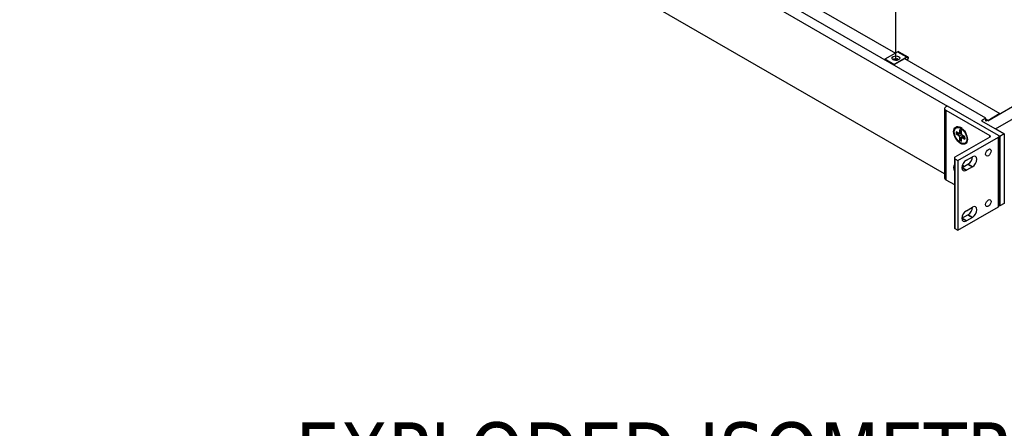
# Model space of a CAD drawing. Header units: millimetres. Extents: x 56 to 1798, y 64 to 1375.
# Tile 68 of 81: x 1181 to 1518, y 825 to 964. Entities that reach past the tile are written whole.
import ezdxf

# ---------------------------------------------------------------- set-up
doc = ezdxf.new("R2010")
doc.units = ezdxf.units.MM
doc.header["$LTSCALE"] = 6.666667
for name, color, linetype, lineweight in [('Symbol (ANSI)', 7, 'Continuous', 25), ('Tweak Trail (ANSI)', 7, 'Continuous', 25), ('Visible (ANSI)', 7, 'Continuous', 25), ('Visible Narrow (ANSI)', 7, 'Continuous', 35)]:
    doc.layers.add(name, color=color, linetype=linetype, lineweight=lineweight)
doc.styles.add('Note Text (ANSI) - 3DA', font='tahoma.ttf')

msp = doc.modelspace()

# ---------------------------------------------------------------- linework, layer by layer
at = {"layer": 'Tweak Trail (ANSI)'}
msp.add_line((1480.9355, 950.4776), (1480.9355, 989.3825), dxfattribs=at)
at = {"layer": 'Visible (ANSI)'}
for p, q in [((1181.2664, 1118.0331), (1498.5565, 934.8456)), ((1511.7351, 930.6934), (1192.038, 1115.2706)), ((1497.6149, 911.6085), (1181.2664, 1094.2524)), ((1515.0232, 927.0668), (1710.7975, 1040.0972)), ((1400.116, 999.4642), (1480.7497, 952.9103)), ((1512.3338, 929.8416), (1558.6941, 956.6077)), ((1481.6053, 953.4043), (1477.1977, 950.8595)), ((1481.9886, 953.4423), (1485.0528, 951.6732)), ((1477.1977, 950.8595), (1477.1977, 950.7235)), ((1480.2618, 949.0905), (1477.1977, 950.8595)), ((1480.2618, 948.9544), (1477.1977, 950.7235)), ((1480.2618, 949.0905), (1484.6694, 951.6352)), ((1484.6694, 951.4991), (1480.2618, 948.9544)), ((1481.4046, 950.5272), (1481.6486, 950.6378)), ((1483.9317, 951.0732), (1516.5246, 932.2557)), ((1480.2618, 948.9544), (1480.2618, 949.0905)), ((1497.6149, 933.9831), (1497.6149, 910.1958)), ((1498.5594, 934.8472), (1498.0055, 934.5274)), ((1498.0055, 933.4388), (1513.0551, 924.7499)), ((1516.0485, 924.7499), (1498.5594, 934.8472)), ((1511.7351, 930.6934), (1510.2384, 929.8293)), ((1510.2384, 929.8293), (1518.0166, 925.3386)), ((1511.7351, 929.6978), (1511.7351, 930.6934)), ((1511.7351, 930.3891), (1512.3338, 930.0435)), ((1512.3338, 930.0435), (1511.7351, 929.6978)), ((1516.5246, 932.2557), (1512.3338, 929.8361)), ((1512.3338, 929.8361), (1512.3338, 930.0435)), ((1501.5255, 927.4235), (1501.6977, 927.523)), ((1502.7422, 926.6998), (1502.7422, 926.008)), ((1503.3568, 926.2944), (1502.7422, 926.008)), ((1503.2548, 927.3767), (1502.9563, 927.5062)), ((1503.3568, 925.6531), (1503.3568, 926.345)), ((1518.0166, 925.3386), (1515.0232, 927.0668)), ((1513.0551, 924.2055), (1501.1262, 917.3184)), ((1502.143, 925.6621), (1501.5439, 926.008)), ((1501.5439, 925.2983), (1502.143, 924.9524)), ((1502.5667, 925.6201), (1502.143, 925.6621)), ((1502.9659, 925.4929), (1502.143, 924.9524)), ((1502.143, 924.9524), (1502.5667, 924.5052)), ((1502.1515, 916.1821), (1516.0485, 924.2055)), ((1502.7422, 926.008), (1502.5667, 925.6201)), ((1503.3568, 925.9618), (1502.5667, 925.6201)), ((1503.5323, 925.0626), (1502.5667, 924.5052)), ((1502.5667, 924.5052), (1502.7422, 923.9147)), ((1503.6217, 924.357), (1502.7422, 923.9147)), ((1502.7422, 923.9147), (1502.7422, 923.2228)), ((1503.5323, 925.0626), (1503.3568, 925.6531)), ((1503.3568, 923.5598), (1503.5323, 923.9477)), ((1503.3568, 922.868), (1503.3568, 923.5598)), ((1503.9559, 924.6154), (1503.5323, 925.0626)), ((1504.2232, 924.4611), (1503.5323, 923.9477)), ((1503.5323, 923.9477), (1503.9559, 923.9057)), ((1504.5551, 924.2695), (1503.9559, 924.6154)), ((1504.5113, 924.2948), (1503.9559, 923.9057)), ((1503.9559, 923.9057), (1504.5551, 923.5598)), ((1505.3976, 923.6653), (1505.3605, 923.3421)), ((1516.0972, 924.7185), (1516.5199, 924.4744)), ((1516.2437, 924.4777), (1516.2437, 900.6904)), ((1518.0166, 925.3386), (1516.5199, 924.4744)), ((1516.5199, 924.4744), (1516.5199, 900.6937)), ((1518.0166, 925.3386), (1518.0166, 901.5578)), ((1504.5735, 922.1443), (1504.7457, 922.2437)), ((1500.9309, 917.0462), (1500.9309, 893.259)), ((1501.1262, 916.7741), (1502.1515, 916.1821)), ((1502.1515, 916.1821), (1502.1515, 892.3948)), ((1505.0341, 916.3223), (1507.0941, 917.5116)), ((1503.5374, 913.7299), (1505.5974, 914.9193)), ((1507.0941, 914.0551), (1505.0341, 912.8658)), ((1498.0055, 909.6515), (1500.9309, 907.9625)), ((1502.1515, 892.3948), (1516.0485, 900.4183)), ((1505.0341, 899.0398), (1507.0941, 900.2291)), ((1516.5199, 900.6937), (1516.2437, 900.8531)), ((1518.0166, 901.5578), (1516.5199, 900.6937)), ((1503.5374, 896.4474), (1505.5974, 897.6367)), ((1507.0941, 896.7726), (1505.0341, 895.5833)), ((1501.1262, 892.9868), (1502.1515, 892.3948))]:
    msp.add_line(p, q, dxfattribs=at)
for centre, major_axis, ratio, start_param, end_param in [((1481.6053, 952.7783), (0.3833, 0.664), 0.57735027, 0, 0.78539816), ((1480.9335, 951.1113), (1.3333, 0), 0.57735027, 0.08850384, 3.05308881), ((1480.8477, 950.1396), (0.6829, -0.0603), 0.5123509, 1.43315064, 1.86699281), ((1481.7798, 950.5621), (0.1848, -0.0163), 0.5123509, 1.56825029, 2.40428911), ((1484.6694, 951.0092), (0.3833, 0.664), 0.57735027, 4.29114919, 7.06858347), ((1484.6694, 951.0092), (0.3, 0.5196), 0.57735027, 4.16263985, 7.06858347), ((1498.9483, 933.9831), (-1.3333, 0), 0.57735027, 5.49778714, 7.06858347), ((1503.2217, 924.8833), (-1.524, 2.6396), 0.57735027, 5.33749362, 6.28318531), ((1503.0495, 924.7839), (-1.0866, 1.882), 0.57735027, 5.29642922, 5.69914506), ((1503.0495, 924.7839), (1.0866, -1.882), 0.57735027, 3.7256329, 4.12834874), ((1503.1985, 924.87), (-1.0583, 1.8331), 0.57735027, 0.67945032, 0.98331179), ((1503.0495, 924.7839), (1.0866, -1.882), 0.57735027, 5.29642922, 5.69914506), ((1503.1985, 924.87), (-1.0583, 1.8331), 0.57735027, 2.15828086, 2.46214233), ((1503.0495, 924.7839), (-1.0866, 1.882), 0.57735027, 3.7256329, 4.12834874), ((1503.2217, 924.8833), (1.524, -2.6396), 0.57735027, 0, 0.94569169), ((1512.5836, 924.4777), (0.6667, 0), 0.57735027, 5.49778714, 7.06858347), ((1515.5771, 924.4777), (0.6667, 0), 0.57735027, 5.49778714, 7.06858347), ((1501.5976, 917.0462), (-0.6667, 0), 0.57735027, 5.49778714, 7.06858347), ((1505.0341, 914.594), (-1.0583, -1.8331), 0.57735027, 3.92699082, 7.06858347), ((1505.5974, 916.6475), (1.0583, 1.8331), 0.57735027, 3.92699082, 5.49778714), ((1507.0941, 915.7834), (1.0583, 1.8331), 0.57735027, 3.92699082, 7.06858347), ((1503.0495, 912.482), (-1.6667, 2.8868), 0.57735027, 0.33172359, 1.23907274), ((1504.5462, 913.3461), (-0.6603, 1.1437), 0.57735027, 6.23176328, 7.16781474), ((1503.0495, 912.482), (1.6667, -2.8868), 0.57735027, 1.82453318, 2.06259956), ((1498.9483, 910.1958), (-1.3333, 0), 0.57735027, 0, 0.78539816), ((1505.5974, 899.365), (1.0583, 1.8331), 0.57735027, 3.92699082, 5.49778714), ((1507.0941, 898.5009), (1.0583, 1.8331), 0.57735027, 3.92699082, 7.06858347), ((1515.5771, 900.6904), (0.6667, 0), 0.57735027, 5.49778714, 6.28318531), ((1505.0341, 897.3115), (-1.0583, -1.8331), 0.57735027, 3.92699082, 7.06858347), ((1501.5976, 893.259), (-0.6667, 0), 0.57735027, 0, 0.78539816)]:
    msp.add_ellipse(centre, major_axis=major_axis, ratio=ratio, start_param=start_param, end_param=end_param, dxfattribs=at)
for centre, major_axis in [((1480.9335, 951.2474), (1.3333, 0)), ((1503.0495, 924.7839), (1.6667, -2.8868)), ((1503.0495, 924.7839), (1.524, -2.6396)), ((1512.5686, 918.944), (-0.6646, -1.1512)), ((1512.5686, 901.6615), (-0.6646, -1.1512))]:
    msp.add_ellipse(centre, major_axis=major_axis, ratio=0.57735027, dxfattribs=at)
for points, weights in [([(1501.7311, 925.3774), (1501.6387, 925.3383), (1501.5439, 925.2983)], [1.00553680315, 1.00516746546, 1.00463627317]), ([(1502.9659, 925.4929), (1502.4978, 925.4498), (1501.7311, 925.3774)], [2.05610823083, 1.7051701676, 1.33146102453]), ([(1502.9043, 923.3454), (1502.8242, 923.2849), (1502.7422, 923.2228)], [1.00553680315, 1.00516746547, 1.00463627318]), ([(1502.9043, 923.3454), (1503.3504, 923.9732), (1503.6217, 924.357)], [1.33146102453, 1.7051701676, 2.05610823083]), ([(1503.4328, 925.3973), (1503.2384, 925.4448), (1502.9659, 925.4929)], [2.14068019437, 2.0034323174, 1.82577693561]), ([(1503.6217, 924.357), (1503.7163, 924.617), (1503.7724, 924.8092)], [1.82577693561, 2.0034323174, 2.14068019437])]:
    msp.add_rational_spline(points, weights, degree=2, dxfattribs=at)
at = {"layer": 'Visible Narrow (ANSI)'}
for p, q in [((1484.6694, 951.6352), (1481.6053, 953.4043)), ((1481.3996, 951.0264), (1481.103, 950.8919)), ((1481.4998, 950.8797), (1481.2031, 950.7453)), ((1481.2542, 950.6413), (1481.5509, 950.7758)), ((1481.2826, 950.5974), (1481.5793, 950.7319)), ((1481.6486, 950.6378), (1481.6322, 950.5917)), ((1498.0055, 933.4388), (1498.0055, 909.6515)), ((1513.0551, 924.7499), (1513.0551, 924.2055)), ((1516.0485, 924.2055), (1516.0485, 900.4183)), ((1501.1262, 916.7741), (1501.1262, 892.9868)), ((1503.5374, 913.7299), (1505.0341, 912.8658)), ((1505.5974, 914.9193), (1507.0941, 914.0551)), ((1503.5374, 896.4474), (1505.0341, 895.5833)), ((1505.5974, 897.6367), (1507.0941, 896.7726))]:
    msp.add_line(p, q, dxfattribs=at)
for centre, major_axis, ratio, start_param, end_param in [((1480.8683, 950.3726), (-1.0625, 0.0939), 0.5123509, 4.53516074, 5.77526139), ((1480.8608, 950.2881), (-0.9109, 0.0805), 0.5123509, 4.53516074, 5.65871125), ((1480.8546, 950.2172), (0.8302, -0.0733), 0.5123509, 1.39356809, 2.35162482), ((1480.8523, 950.1911), (0.7868, -0.0695), 0.5123509, 1.39356809, 2.25777667), ((1481.0023, 950.6368), (-0.0417, -0.2296), 0.15140389, 0.83823891, 1.32889832), ((1481.0419, 950.5348), (-0.0279, -0.1534), 0.15140389, 4.12770392, 4.47049097), ((1481.0869, 950.7104), (0.2757, -0.0244), 0.5123509, 4.53516074, 5.54588176), ((1481.0337, 950.7173), (-0.0298, -0.164), 0.15140389, 0.98611126, 1.69617499), ((1481.0892, 950.7366), (0.2324, -0.0205), 0.5123509, 4.53516074, 5.54588176), ((1481.0904, 950.7493), (0.0298, 0.164), 0.15140389, 0.54489252, 1.69617499), ((1481.0955, 950.8074), (-0.1516, 0.0134), 0.5123509, 1.39356809, 2.40428911), ((1481.0904, 950.7493), (0.0688, -0.1518), 0.63573832, 1.26449022, 2.4157727), ((1481.3159, 950.7412), (0.0688, -0.1518), 0.63573832, 4.40608288, 5.1161466), ((1481.1964, 950.5479), (0.0644, -0.142), 0.63573832, 1.6317669, 1.97455395), ((1481.4116, 950.6715), (0.0963, -0.2125), 0.63573832, 4.77335955, 5.22202315), ((1481.8003, 950.795), (-0.5645, 0.0499), 0.5123509, 5.44708199, 5.54588176), ((1481.3871, 950.8838), (0.0688, -0.1518), 0.63573832, 1.26449022, 2.4157727), ((1481.7929, 950.7105), (-0.4128, 0.0365), 0.5123509, 5.2296138, 5.54588176), ((1481.6126, 950.8757), (-0.0688, 0.1518), 0.63573832, 1.26449022, 1.97455395), ((1481.7866, 950.6397), (0.3321, -0.0293), 0.5123509, 1.88970882, 2.40428911), ((1481.4931, 950.6824), (0.0644, -0.142), 0.63573832, 1.6317669, 1.97455395), ((1481.7843, 950.6135), (0.2888, -0.0255), 0.5123509, 1.73792131, 2.40428911), ((1481.7083, 950.8059), (0.0963, -0.2125), 0.63573832, 4.77335955, 5.29556596)]:
    msp.add_ellipse(centre, major_axis=major_axis, ratio=ratio, start_param=start_param, end_param=end_param, dxfattribs=at)

# ---------------------------------------------------------------- texts
at = {"layer": 'Symbol (ANSI)', "insert": (1275.5765, 805.9236), "char_height": 20.32, "attachment_point": 7, "style": 'Note Text (ANSI) - 3DA'}
msp.add_mtext('EXPLODED ISOMETRIC VIEW', dxfattribs=at)

doc.saveas('drawing.dxf')
